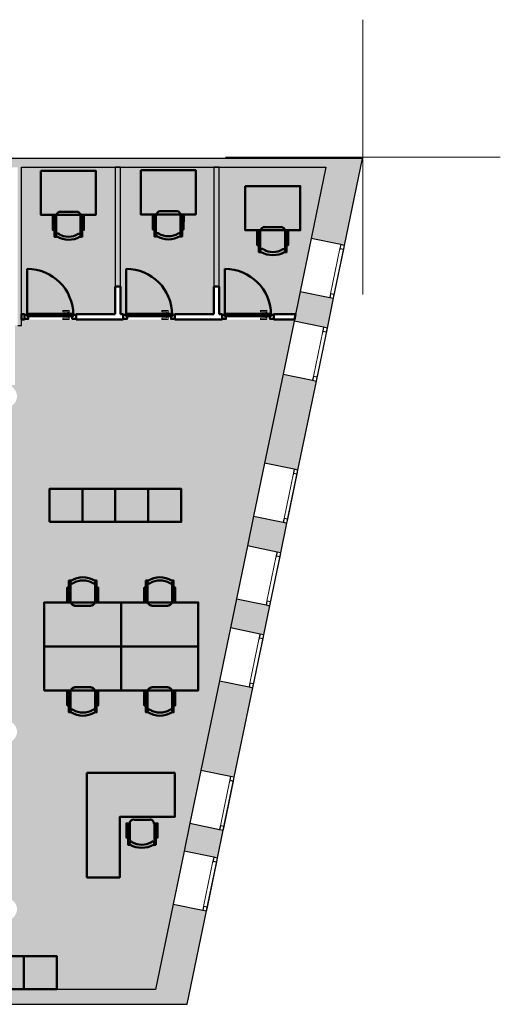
# Model space of a CAD drawing. Header units: metres. Extents: x -1 to 430, y -6 to 34.
# Tile 13 of 13: x 421 to 430, y 13 to 31. Entities that reach past the tile are written whole.
import ezdxf

# ---------------------------------------------------------------- set-up
doc = ezdxf.new("R2010")
doc.units = ezdxf.units.M
doc.linetypes.add('CONTINUA', pattern=[0])
doc.linetypes.add('PUNKT', pattern=[6.35, 0, -6.35])
for name, color, linetype, lineweight in [('3D P4 MURS', 7, 'CONTINUA', 25), ('3D P4 MURS NOUS', 7, 'CONTINUA', 25), ('P4 ESCALES 2D', 7, 'CONTINUA', 25), ('P4 MOBLES', 7, 'CONTINUA', 25), ('P4 PAVIMENT', 7, 'CONTINUA', 25)]:
    doc.layers.add(name, color=color, linetype=linetype, lineweight=lineweight)

# ---------------------------------------------------------------- blocks, each defined once
blk = doc.blocks.new('OBJETO_COMPLEJO_2')
at = {"layer": 'P4 MOBLES', "color": 202, "linetype": 'CONTINUA', "lineweight": 50, "transparency": 33554687}
for p, q in [((422.166, 18.177), (422.166, 18.528)), ((422.242, 18.609), (422.534, 18.609)), ((422.615, 18.528), (422.615, 18.177)), ((422.137, 18.41), (422.166, 18.41)), ((422.64, 18.41), (422.615, 18.41))]:
    blk.add_line(p, q, dxfattribs=at)
blk.add_lwpolyline([(421.688, 19.35), (423.089, 19.35), (423.089, 18.55), (421.688, 18.55), (421.688, 19.35)], close=True, dxfattribs=at)
for points in [[(422.137, 18.279), (422.107, 18.279), (422.107, 18.541), (422.137, 18.541), (422.137, 18.152), (422.179, 18.152)], [(422.245, 18.603), (422.229, 18.602), (422.215, 18.597), (422.201, 18.59), (422.19, 18.58), (422.18, 18.569), (422.173, 18.556), (422.168, 18.541), (422.167, 18.525)], [(422.616, 18.525), (422.614, 18.541), (422.609, 18.556), (422.602, 18.569), (422.593, 18.58), (422.581, 18.59), (422.568, 18.597), (422.553, 18.602), (422.537, 18.603)], [(422.64, 18.279), (422.67, 18.279), (422.67, 18.541), (422.64, 18.541), (422.64, 18.152), (422.602, 18.152)], [(422.216, 18.2), (422.21, 18.203), (422.204, 18.205), (422.198, 18.205), (422.192, 18.205), (422.186, 18.203), (422.181, 18.2), (422.176, 18.196), (422.172, 18.191), (422.169, 18.185), (422.167, 18.179), (422.167, 18.173), (422.167, 18.167), (422.169, 18.162), (422.172, 18.156), (422.176, 18.151), (422.181, 18.147)], [(422.606, 18.147), (422.611, 18.151), (422.614, 18.156), (422.617, 18.162), (422.619, 18.167), (422.62, 18.173), (422.619, 18.179), (422.617, 18.185), (422.615, 18.191), (422.611, 18.196), (422.606, 18.2), (422.6, 18.203), (422.595, 18.205), (422.589, 18.205), (422.583, 18.205), (422.577, 18.203), (422.571, 18.2)]]:
    blk.add_lwpolyline(points, dxfattribs=at)
for centre, radius, start, end in [((422.393, 18.508), 0.417, 239.5738, 300.4458), ((422.393, 18.487), 0.34, 238.2581, 301.7649)]:
    blk.add_arc(centre, radius, start, end, dxfattribs=at)
blk = doc.blocks.new('OBJETO_COMPLEJO_3')
at = {"layer": 'P4 MOBLES', "color": 202, "linetype": 'CONTINUA', "lineweight": 50, "transparency": 33554687}
for p, q in [((422.166, 20.522), (422.166, 20.171)), ((422.615, 20.171), (422.615, 20.522)), ((422.137, 20.289), (422.166, 20.289)), ((422.64, 20.289), (422.615, 20.289)), ((422.242, 20.091), (422.534, 20.091))]:
    blk.add_line(p, q, dxfattribs=at)
for points in [[(422.137, 20.421), (422.107, 20.421), (422.107, 20.158), (422.137, 20.158), (422.137, 20.548), (422.179, 20.548)], [(422.216, 20.499), (422.21, 20.496), (422.204, 20.494), (422.198, 20.494), (422.192, 20.495), (422.186, 20.496), (422.181, 20.499), (422.176, 20.503), (422.172, 20.508), (422.169, 20.514), (422.167, 20.52), (422.167, 20.526), (422.167, 20.532), (422.169, 20.538), (422.172, 20.543), (422.176, 20.548), (422.181, 20.552)], [(422.606, 20.552), (422.611, 20.548), (422.614, 20.543), (422.617, 20.538), (422.619, 20.532), (422.62, 20.526), (422.619, 20.52), (422.617, 20.514), (422.615, 20.508), (422.611, 20.503), (422.606, 20.499), (422.6, 20.496), (422.595, 20.495), (422.589, 20.494), (422.583, 20.494), (422.577, 20.496), (422.571, 20.499)], [(422.64, 20.421), (422.67, 20.421), (422.67, 20.158), (422.64, 20.158), (422.64, 20.548), (422.602, 20.548)], [(422.245, 20.096), (422.229, 20.098), (422.215, 20.102), (422.201, 20.109), (422.19, 20.119), (422.18, 20.131), (422.173, 20.144), (422.168, 20.159), (422.167, 20.174)], [(422.616, 20.174), (422.614, 20.159), (422.609, 20.144), (422.602, 20.131), (422.593, 20.119), (422.581, 20.109), (422.568, 20.102), (422.553, 20.098), (422.537, 20.096)]]:
    blk.add_lwpolyline(points, dxfattribs=at)
blk.add_lwpolyline([(421.688, 19.35), (423.089, 19.35), (423.089, 20.15), (421.688, 20.15), (421.688, 19.35)], close=True, dxfattribs=at)
for centre, radius, start, end in [((422.393, 20.192), 0.417, 59.5542, 120.4262), ((422.393, 20.213), 0.34, 58.2351, 121.7419)]:
    blk.add_arc(centre, radius, start, end, dxfattribs=at)
blk = doc.blocks.new('OBJETO_COMPLEJO_4')
at = {"layer": 'P4 MOBLES', "color": 202, "linetype": 'CONTINUA', "lineweight": 50, "transparency": 33554687}
for p, q in [((423.567, 18.177), (423.567, 18.528)), ((423.644, 18.609), (423.936, 18.609)), ((424.016, 18.528), (424.016, 18.177)), ((423.538, 18.41), (423.567, 18.41)), ((424.041, 18.41), (424.016, 18.41))]:
    blk.add_line(p, q, dxfattribs=at)
blk.add_lwpolyline([(423.089, 19.35), (424.49, 19.35), (424.49, 18.55), (423.089, 18.55), (423.089, 19.35)], close=True, dxfattribs=at)
for points in [[(423.538, 18.279), (423.508, 18.279), (423.508, 18.541), (423.538, 18.541), (423.538, 18.152), (423.58, 18.152)], [(423.646, 18.603), (423.63, 18.602), (423.616, 18.597), (423.602, 18.59), (423.591, 18.58), (423.581, 18.569), (423.574, 18.556), (423.57, 18.541), (423.568, 18.525)], [(424.017, 18.525), (424.015, 18.541), (424.011, 18.556), (424.003, 18.569), (423.994, 18.58), (423.982, 18.59), (423.969, 18.597), (423.954, 18.602), (423.938, 18.603)], [(424.041, 18.279), (424.071, 18.279), (424.071, 18.541), (424.041, 18.541), (424.041, 18.152), (424.003, 18.152)], [(423.617, 18.2), (423.611, 18.203), (423.605, 18.205), (423.599, 18.205), (423.593, 18.205), (423.587, 18.203), (423.582, 18.2), (423.577, 18.196), (423.573, 18.191), (423.57, 18.185), (423.568, 18.179), (423.568, 18.173), (423.569, 18.167), (423.57, 18.162), (423.573, 18.156), (423.577, 18.151), (423.582, 18.147)], [(424.007, 18.147), (424.012, 18.151), (424.016, 18.156), (424.019, 18.162), (424.02, 18.167), (424.021, 18.173), (424.02, 18.179), (424.019, 18.185), (424.016, 18.191), (424.012, 18.196), (424.007, 18.2), (424.002, 18.203), (423.996, 18.205), (423.99, 18.205), (423.984, 18.205), (423.978, 18.203), (423.972, 18.2)]]:
    blk.add_lwpolyline(points, dxfattribs=at)
for centre, radius, start, end in [((423.794, 18.508), 0.417, 239.5738, 300.4458), ((423.794, 18.487), 0.34, 238.2581, 301.7649)]:
    blk.add_arc(centre, radius, start, end, dxfattribs=at)
blk = doc.blocks.new('OBJETO_COMPLEJO_5')
at = {"layer": 'P4 MOBLES', "color": 202, "linetype": 'CONTINUA', "lineweight": 50, "transparency": 33554687}
for p, q in [((423.567, 20.522), (423.567, 20.171)), ((424.016, 20.171), (424.016, 20.522)), ((423.538, 20.289), (423.567, 20.289)), ((424.041, 20.289), (424.016, 20.289)), ((423.644, 20.091), (423.936, 20.091))]:
    blk.add_line(p, q, dxfattribs=at)
for points in [[(423.538, 20.421), (423.508, 20.421), (423.508, 20.158), (423.538, 20.158), (423.538, 20.548), (423.58, 20.548)], [(423.617, 20.499), (423.611, 20.496), (423.605, 20.494), (423.599, 20.494), (423.593, 20.495), (423.587, 20.496), (423.582, 20.499), (423.577, 20.503), (423.573, 20.508), (423.57, 20.514), (423.568, 20.52), (423.568, 20.526), (423.569, 20.532), (423.57, 20.538), (423.573, 20.543), (423.577, 20.548), (423.582, 20.552)], [(424.007, 20.552), (424.012, 20.548), (424.016, 20.543), (424.019, 20.538), (424.02, 20.532), (424.021, 20.526), (424.02, 20.52), (424.019, 20.514), (424.016, 20.508), (424.012, 20.503), (424.007, 20.499), (424.002, 20.496), (423.996, 20.495), (423.99, 20.494), (423.984, 20.494), (423.978, 20.496), (423.972, 20.499)], [(424.041, 20.421), (424.071, 20.421), (424.071, 20.158), (424.041, 20.158), (424.041, 20.548), (424.003, 20.548)], [(423.646, 20.096), (423.63, 20.098), (423.616, 20.102), (423.602, 20.109), (423.591, 20.119), (423.581, 20.131), (423.574, 20.144), (423.57, 20.159), (423.568, 20.174)], [(424.017, 20.174), (424.015, 20.159), (424.011, 20.144), (424.003, 20.131), (423.994, 20.119), (423.982, 20.109), (423.969, 20.102), (423.954, 20.098), (423.938, 20.096)]]:
    blk.add_lwpolyline(points, dxfattribs=at)
blk.add_lwpolyline([(423.089, 19.35), (424.49, 19.35), (424.49, 20.15), (423.089, 20.15), (423.089, 19.35)], close=True, dxfattribs=at)
for centre, radius, start, end in [((423.794, 20.192), 0.417, 59.5542, 120.4262), ((423.794, 20.213), 0.34, 58.2351, 121.7419)]:
    blk.add_arc(centre, radius, start, end, dxfattribs=at)
blk = doc.blocks.new('OBJETO_COMPLEJO_46')
at = {"layer": 'P4 MOBLES', "color": 202, "linetype": 'CONTINUA', "lineweight": 50, "transparency": 33554687}
for p, q in [((425.618, 26.548), (425.618, 26.899)), ((425.699, 26.98), (425.991, 26.98)), ((426.071, 26.899), (426.071, 26.548)), ((425.593, 26.781), (425.618, 26.781)), ((426.097, 26.781), (426.071, 26.781))]:
    blk.add_line(p, q, dxfattribs=at)
blk.add_lwpolyline([(425.347, 27.725), (426.346, 27.725), (426.346, 26.92), (425.347, 26.92), (425.347, 27.725)], close=True, dxfattribs=at)
for points in [[(425.593, 26.65), (425.563, 26.65), (425.563, 26.912), (425.593, 26.912), (425.593, 26.523), (425.631, 26.523)], [(425.703, 26.981), (425.687, 26.979), (425.672, 26.975), (425.659, 26.967), (425.647, 26.958), (425.638, 26.946), (425.63, 26.933), (425.626, 26.918), (425.624, 26.902)], [(426.073, 26.902), (426.071, 26.918), (426.067, 26.933), (426.059, 26.946), (426.05, 26.958), (426.038, 26.967), (426.025, 26.974), (426.01, 26.979), (425.995, 26.981)], [(426.097, 26.65), (426.126, 26.65), (426.126, 26.912), (426.097, 26.912), (426.097, 26.523), (426.054, 26.523)], [(425.669, 26.578), (425.663, 26.581), (425.657, 26.582), (425.651, 26.583), (425.645, 26.582), (425.639, 26.58), (425.634, 26.577), (425.629, 26.573), (425.625, 26.568), (425.622, 26.563), (425.62, 26.557), (425.62, 26.551), (425.62, 26.545), (425.622, 26.539), (425.625, 26.534), (425.629, 26.529), (425.634, 26.525)], [(426.059, 26.52), (426.064, 26.524), (426.068, 26.529), (426.07, 26.535), (426.072, 26.54), (426.073, 26.546), (426.072, 26.552), (426.071, 26.558), (426.068, 26.564), (426.064, 26.569), (426.059, 26.573), (426.053, 26.576), (426.048, 26.578), (426.042, 26.578), (426.036, 26.578), (426.03, 26.576), (426.024, 26.573)]]:
    blk.add_lwpolyline(points, dxfattribs=at)
for centre, radius, start, end in [((425.85, 26.885), 0.417, 239.4715, 300.3437), ((425.85, 26.864), 0.34, 238.1562, 301.663)]:
    blk.add_arc(centre, radius, start, end, dxfattribs=at)
blk = doc.blocks.new('OBJETO_COMPLEJO_47')
at = {"layer": 'P4 MOBLES', "color": 202, "linetype": 'CONTINUA', "lineweight": 50, "transparency": 33554687}
for p, q in [((423.802, 27.268), (424.09, 27.268)), ((423.692, 27.069), (423.721, 27.069)), ((423.721, 26.836), (423.721, 27.187)), ((424.17, 27.187), (424.17, 26.836)), ((424.196, 27.069), (424.17, 27.069))]:
    blk.add_line(p, q, dxfattribs=at)
blk.add_lwpolyline([(423.446, 28.013), (424.445, 28.013), (424.445, 27.208), (423.446, 27.208), (423.446, 28.013)], close=True, dxfattribs=at)
for points in [[(423.806, 27.268), (423.79, 27.267), (423.775, 27.262), (423.762, 27.255), (423.75, 27.246), (423.741, 27.234), (423.733, 27.221), (423.729, 27.206), (423.727, 27.19)], [(424.172, 27.19), (424.17, 27.206), (424.166, 27.22), (424.158, 27.234), (424.149, 27.245), (424.137, 27.255), (424.124, 27.262), (424.109, 27.267), (424.093, 27.268)], [(423.692, 26.937), (423.662, 26.937), (423.662, 27.2), (423.692, 27.2), (423.692, 26.81), (423.734, 26.81)], [(424.196, 26.937), (424.225, 26.937), (424.229, 27.2), (424.196, 27.2), (424.196, 26.81), (424.157, 26.81)], [(423.772, 26.865), (423.766, 26.868), (423.76, 26.87), (423.754, 26.87), (423.748, 26.87), (423.742, 26.868), (423.737, 26.865), (423.732, 26.861), (423.728, 26.856), (423.725, 26.851), (423.723, 26.845), (423.723, 26.838), (423.724, 26.832), (423.725, 26.827), (423.728, 26.821), (423.732, 26.816), (423.737, 26.812)], [(424.162, 26.808), (424.167, 26.812), (424.171, 26.817), (424.173, 26.822), (424.175, 26.828), (424.176, 26.834), (424.175, 26.84), (424.174, 26.846), (424.171, 26.852), (424.167, 26.857), (424.162, 26.861), (424.157, 26.864), (424.151, 26.866), (424.145, 26.866), (424.139, 26.866), (424.133, 26.864), (424.127, 26.861)]]:
    blk.add_lwpolyline(points, dxfattribs=at)
for centre, radius, start, end in [((423.949, 27.173), 0.417, 239.4715, 300.3437), ((423.949, 27.152), 0.34, 238.1565, 301.6631)]:
    blk.add_arc(centre, radius, start, end, dxfattribs=at)
blk = doc.blocks.new('OBJETO_COMPLEJO_48')
at = {"layer": 'P4 MOBLES', "color": 202, "linetype": 'CONTINUA', "lineweight": 50, "transparency": 33554687}
for p, q in [((421.983, 27.259), (422.271, 27.259)), ((421.873, 27.061), (421.903, 27.061)), ((421.903, 26.828), (421.903, 27.179)), ((422.351, 27.179), (422.351, 26.828)), ((422.377, 27.061), (422.351, 27.061))]:
    blk.add_line(p, q, dxfattribs=at)
blk.add_lwpolyline([(421.627, 28.005), (422.626, 28.005), (422.626, 27.2), (421.627, 27.2), (421.627, 28.005)], close=True, dxfattribs=at)
for points in [[(421.987, 27.26), (421.971, 27.259), (421.956, 27.254), (421.943, 27.247), (421.931, 27.238), (421.922, 27.226), (421.914, 27.213), (421.91, 27.198), (421.908, 27.182)], [(422.353, 27.182), (422.351, 27.198), (422.347, 27.212), (422.339, 27.226), (422.33, 27.237), (422.318, 27.247), (422.305, 27.254), (422.29, 27.259), (422.275, 27.26)], [(421.873, 26.929), (421.843, 26.929), (421.843, 27.192), (421.877, 27.192), (421.873, 26.802), (421.915, 26.802)], [(422.377, 26.929), (422.411, 26.929), (422.411, 27.192), (422.377, 27.192), (422.377, 26.802), (422.339, 26.802)], [(421.953, 26.857), (421.947, 26.86), (421.941, 26.862), (421.935, 26.862), (421.929, 26.862), (421.923, 26.86), (421.918, 26.857), (421.913, 26.853), (421.909, 26.848), (421.906, 26.842), (421.905, 26.837), (421.904, 26.83), (421.905, 26.824), (421.906, 26.819), (421.909, 26.813), (421.913, 26.808), (421.918, 26.804)], [(422.343, 26.8), (422.348, 26.804), (422.352, 26.809), (422.355, 26.814), (422.356, 26.82), (422.357, 26.826), (422.356, 26.832), (422.355, 26.838), (422.352, 26.844), (422.348, 26.849), (422.343, 26.853), (422.338, 26.856), (422.332, 26.857), (422.326, 26.858), (422.32, 26.858), (422.314, 26.856), (422.308, 26.853)]]:
    blk.add_lwpolyline(points, dxfattribs=at)
for centre, radius, start, end in [((422.13, 27.165), 0.417, 239.4715, 300.3436), ((422.13, 27.144), 0.34, 238.1558, 301.6634)]:
    blk.add_arc(centre, radius, start, end, dxfattribs=at)

msp = doc.modelspace()

# ---------------------------------------------------------------- hatches: boundary and pattern name
at = {"layer": '3D P4 MURS', "linetype": 'CONTINUA', "lineweight": 18, "true_color": 0xa0a0a0, "transparency": 33554687}
for points in [[(426.846, 28.228), (401.29, 28.228), (401.259, 28.068), (426.813, 28.068)], [(426.846, 28.228), (426.545, 26.772), (427.152, 26.646), (427.48, 28.228)], [(421.277, 25.189), (421.277, 28.068), (421.207, 28.068), (421.207, 25.189)], [(426.952, 25.683), (426.345, 25.809), (426.233, 25.268), (426.84, 25.143)], [(425.698, 22.685), (426.305, 22.559), (426.641, 24.179), (426.033, 24.305)], [(426.105, 21.596), (425.498, 21.722), (425.386, 21.18), (425.993, 21.054)], [(425.077, 19.688), (425.684, 19.562), (425.793, 20.091), (425.186, 20.217)], [(425.484, 18.599), (424.877, 18.725), (424.539, 17.096), (425.146, 16.97)], [(424.235, 15.627), (424.842, 15.501), (424.947, 16.007), (424.34, 16.133)], [(424.291, 12.841), (424.642, 14.538), (424.035, 14.664), (423.657, 12.841)], [(398.242, 12.841), (423.657, 12.841), (423.713, 13.111), (398.295, 13.111)]]:
    msp.add_hatch(color=253, dxfattribs=at).paths.add_polyline_path(points)
at = {"layer": '3D P4 MURS NOUS', "linetype": 'CONTINUA', "lineweight": 18, "true_color": 0x006e00, "transparency": 33554687}
for points in [[(423.077, 25.896), (423.077, 28.068), (422.977, 28.068), (422.977, 25.896)], [(424.874, 25.896), (424.874, 28.068), (424.774, 28.068), (424.774, 25.896)]]:
    msp.add_hatch(color=96, dxfattribs=at).paths.add_polyline_path(points)
at = {"layer": 'P4 PAVIMENT', "linetype": 'CONTINUA', "lineweight": 25, "true_color": 0xa8d1ff, "transparency": 33554687}
h = msp.add_hatch(color=141, dxfattribs=at)
h.paths.add_polyline_path([(407.507, 23.25), (407.507, 23.419), (404.337, 23.419), (404.337, 23.515), (400.357, 23.515), (398.295, 13.111), (406.049, 13.111), (406.049, 13.565), (406.081, 13.763), (406.874, 13.763), (406.874, 13.808), (406.874, 13.763), (407.362, 13.763), (407.362, 13.111), (423.713, 13.111), (426.239, 25.295), (421.277, 25.295), (421.277, 25.189), (421.157, 25.189), (421.157, 24.109), (421.077, 24.109), (421.156, 24.014), (421.174, 23.984), (421.186, 23.951), (421.192, 23.917), (421.192, 23.882), (421.186, 23.848), (421.174, 23.815), (421.156, 23.784), (421.134, 23.758), (421.107, 23.735), (421.077, 23.718), (421.044, 23.706), (421.009, 23.7), (420.975, 23.7), (420.94, 23.706), (420.907, 23.718), (420.877, 23.735), (420.85, 23.758), (420.828, 23.784), (420.81, 23.815), (420.798, 23.848), (420.717, 23.848), (420.717, 23.692), (420.617, 23.692), (420.617, 23.869), (417.447, 23.869), (417.447, 23.489), (417.017, 23.489), (417.017, 22.069), (416.968, 22.069), (416.968, 22.025), (416.967, 22.069), (415.647, 22.069), (414.175, 21.5), (414.171, 21.512), (414.173, 21.499), (413.404, 21.319), (412.616, 21.259), (411.203, 20.819), (410.386, 20.749), (409.697, 21.21), (409.697, 22.11), (409.591, 22.11), (409.554, 22.145), (409.349, 22.317), (409.135, 22.479), (408.913, 22.629), (408.683, 22.767), (408.446, 22.893), (408.203, 23.006), (407.955, 23.107), (407.701, 23.194)])
h.paths.add_polyline_path([(424.874, 28.068), (424.874, 25.395), (426.259, 25.395), (426.813, 28.068)])
h.paths.add_polyline_path([(424.774, 25.395), (424.774, 28.068), (423.077, 28.068), (423.077, 25.395)])
h.paths.add_polyline_path([(401.172, 23.695), (401.057, 23.629), (400.942, 23.695), (400.915, 23.718), (400.893, 23.744), (400.875, 23.775), (400.863, 23.808), (400.857, 23.842), (400.857, 23.877), (400.863, 23.911), (400.875, 23.944), (400.893, 23.974), (400.915, 24.001), (400.942, 24.024), (400.972, 24.041), (401.005, 24.053), (401.04, 24.059), (401.074, 24.059), (401.109, 24.053), (401.142, 24.041), (401.172, 24.024), (401.199, 24.001), (401.221, 23.974), (401.239, 23.944), (401.251, 23.911), (401.257, 23.877), (401.257, 23.842), (401.251, 23.808), (401.239, 23.775), (401.221, 23.744), (401.199, 23.718)], flags=16)
h.paths.add_polyline_path([(401.032, 23.615), (401.057, 23.629), (401.082, 23.615), (404.337, 23.615), (404.337, 28.068), (401.259, 28.068), (400.376, 23.615)])
h.paths.add_polyline_path([(421.277, 28.068), (421.277, 25.395), (422.977, 25.395), (422.977, 28.068)])
h.paths.add_polyline_path([(416.189, 17.993), (416.222, 17.981), (416.252, 17.964), (416.279, 17.941), (416.301, 17.914), (416.319, 17.884), (416.331, 17.851), (416.337, 17.817), (416.337, 17.782), (416.331, 17.748), (416.319, 17.715), (416.301, 17.684), (416.279, 17.658), (416.252, 17.635), (416.222, 17.618), (416.189, 17.606), (416.154, 17.6), (416.12, 17.6), (416.085, 17.606), (416.052, 17.618), (416.022, 17.635), (415.995, 17.658), (415.973, 17.684), (415.955, 17.715), (415.943, 17.748), (415.937, 17.782), (415.937, 17.817), (415.943, 17.851), (415.955, 17.884), (415.973, 17.914), (415.995, 17.941), (416.022, 17.964), (416.052, 17.981), (416.085, 17.993), (416.12, 17.999), (416.154, 17.999)], flags=16)
h.paths.add_polyline_path([(420.798, 17.851), (420.81, 17.884), (420.828, 17.914), (420.85, 17.941), (420.877, 17.964), (420.907, 17.981), (420.94, 17.993), (420.975, 17.999), (421.009, 17.999), (421.044, 17.993), (421.077, 17.981), (421.107, 17.964), (421.134, 17.941), (421.156, 17.914), (421.174, 17.884), (421.186, 17.851), (421.192, 17.817), (421.192, 17.782), (421.186, 17.748), (421.174, 17.715), (421.156, 17.684), (421.134, 17.658), (421.107, 17.635), (421.077, 17.618), (421.044, 17.606), (421.009, 17.6), (420.975, 17.6), (420.94, 17.606), (420.907, 17.618), (420.877, 17.635), (420.85, 17.658), (420.828, 17.684), (420.81, 17.715), (420.798, 17.748), (420.792, 17.782), (420.792, 17.817)], flags=16)
h.paths.add_polyline_path([(421.077, 14.388), (421.044, 14.376), (421.009, 14.37), (420.975, 14.37), (420.94, 14.376), (420.907, 14.388), (420.877, 14.405), (420.85, 14.428), (420.828, 14.454), (420.81, 14.485), (420.798, 14.518), (420.792, 14.552), (420.792, 14.587), (420.798, 14.621), (420.81, 14.654), (420.828, 14.684), (420.85, 14.711), (420.877, 14.734), (420.907, 14.751), (420.94, 14.763), (420.975, 14.769), (421.009, 14.769), (421.044, 14.763), (421.077, 14.751), (421.107, 14.734), (421.134, 14.711), (421.156, 14.684), (421.174, 14.654), (421.186, 14.621), (421.192, 14.587), (421.192, 14.552), (421.186, 14.518), (421.174, 14.485), (421.156, 14.454), (421.134, 14.428), (421.107, 14.405)], flags=16)
h.paths.add_polyline_path([(416.331, 13.598), (416.319, 13.565), (416.301, 13.534), (416.279, 13.508), (416.252, 13.485), (416.222, 13.468), (416.189, 13.456), (416.154, 13.45), (416.12, 13.45), (416.085, 13.456), (416.052, 13.468), (416.022, 13.485), (415.995, 13.508), (415.973, 13.534), (415.955, 13.565), (415.943, 13.598), (415.937, 13.632), (415.937, 13.667), (415.943, 13.701), (415.955, 13.734), (415.973, 13.764), (415.995, 13.791), (416.022, 13.814), (416.052, 13.831), (416.085, 13.843), (416.12, 13.849), (416.154, 13.849), (416.189, 13.843), (416.222, 13.831), (416.252, 13.814), (416.279, 13.791), (416.301, 13.764), (416.319, 13.734), (416.331, 13.701), (416.337, 13.667), (416.337, 13.632)], flags=16)
h.paths.add_polyline_path([(401.169, 17.715), (401.151, 17.684), (401.129, 17.658), (401.102, 17.635), (401.072, 17.618), (401.039, 17.606), (401.004, 17.6), (400.97, 17.6), (400.935, 17.606), (400.902, 17.618), (400.872, 17.635), (400.845, 17.658), (400.823, 17.684), (400.805, 17.715), (400.793, 17.748), (400.787, 17.782), (400.787, 17.817), (400.793, 17.851), (400.805, 17.884), (400.823, 17.914), (400.845, 17.941), (400.872, 17.964), (400.902, 17.981), (400.935, 17.993), (400.97, 17.999), (401.004, 17.999), (401.039, 17.993), (401.072, 17.981), (401.102, 17.964), (401.129, 17.941), (401.151, 17.914), (401.169, 17.884), (401.181, 17.851), (401.187, 17.817), (401.187, 17.782), (401.181, 17.748)], flags=16)
h.paths.add_polyline_path([(405.82, 13.849), (405.854, 13.849), (405.889, 13.843), (405.922, 13.831), (405.952, 13.814), (405.979, 13.791), (406.049, 13.707), (406.049, 13.567), (405.952, 13.485), (405.922, 13.468), (405.889, 13.456), (405.854, 13.45), (405.82, 13.45), (405.785, 13.456), (405.752, 13.468), (405.722, 13.485), (405.695, 13.508), (405.673, 13.534), (405.655, 13.565), (405.643, 13.598), (405.637, 13.632), (405.637, 13.667), (405.643, 13.701), (405.655, 13.734), (405.673, 13.764), (405.695, 13.791), (405.722, 13.814), (405.752, 13.831), (405.785, 13.843)], flags=16)
h.paths.add_polyline_path([(401.151, 13.534), (401.129, 13.508), (401.102, 13.485), (401.072, 13.468), (401.039, 13.456), (401.004, 13.45), (400.97, 13.45), (400.935, 13.456), (400.902, 13.468), (400.872, 13.485), (400.845, 13.508), (400.823, 13.534), (400.805, 13.565), (400.793, 13.598), (400.787, 13.632), (400.787, 13.667), (400.793, 13.701), (400.805, 13.734), (400.823, 13.764), (400.845, 13.791), (400.872, 13.814), (400.902, 13.831), (400.935, 13.843), (400.97, 13.849), (401.004, 13.849), (401.039, 13.843), (401.072, 13.831), (401.102, 13.814), (401.129, 13.791), (401.151, 13.764), (401.169, 13.734), (401.181, 13.701), (401.187, 13.667), (401.187, 13.632), (401.181, 13.598), (401.169, 13.565)], flags=16)
h.paths.add_polyline_path([(406.031, 17.851), (406.037, 17.817), (406.037, 17.782), (406.031, 17.748), (406.019, 17.715), (406.001, 17.684), (405.979, 17.658), (405.952, 17.635), (405.922, 17.618), (405.889, 17.606), (405.854, 17.6), (405.82, 17.6), (405.785, 17.606), (405.752, 17.618), (405.722, 17.635), (405.695, 17.658), (405.673, 17.684), (405.655, 17.715), (405.643, 17.748), (405.637, 17.782), (405.637, 17.817), (405.643, 17.851), (405.655, 17.884), (405.673, 17.914), (405.695, 17.941), (405.722, 17.964), (405.752, 17.981), (405.785, 17.993), (405.82, 17.999), (405.854, 17.999), (405.889, 17.993), (405.922, 17.981), (405.952, 17.964), (405.979, 17.941), (406.001, 17.914), (406.019, 17.884)], flags=16)
h.paths.add_polyline_path([(410.915, 13.734), (410.927, 13.701), (410.933, 13.667), (410.933, 13.632), (410.927, 13.598), (410.915, 13.565), (410.898, 13.534), (410.876, 13.508), (410.849, 13.485), (410.818, 13.468), (410.786, 13.456), (410.751, 13.45), (410.716, 13.45), (410.682, 13.456), (410.649, 13.468), (410.619, 13.485), (410.592, 13.508), (410.569, 13.534), (410.552, 13.565), (410.54, 13.598), (410.534, 13.632), (410.534, 13.667), (410.54, 13.701), (410.552, 13.734), (410.569, 13.764), (410.592, 13.791), (410.619, 13.814), (410.649, 13.831), (410.682, 13.843), (410.716, 13.849), (410.751, 13.849), (410.786, 13.843), (410.818, 13.831), (410.849, 13.814), (410.876, 13.791), (410.898, 13.764)], flags=16)
h.paths.add_polyline_path([(410.786, 17.993), (410.818, 17.981), (410.849, 17.964), (410.876, 17.941), (410.898, 17.914), (410.915, 17.884), (410.927, 17.851), (410.933, 17.817), (410.933, 17.782), (410.927, 17.748), (410.915, 17.715), (410.898, 17.684), (410.876, 17.658), (410.849, 17.635), (410.818, 17.618), (410.786, 17.606), (410.751, 17.6), (410.716, 17.6), (410.682, 17.606), (410.649, 17.618), (410.619, 17.635), (410.592, 17.658), (410.569, 17.684), (410.552, 17.715), (410.54, 17.748), (410.534, 17.782), (410.534, 17.817), (410.54, 17.851), (410.552, 17.884), (410.569, 17.914), (410.592, 17.941), (410.619, 17.964), (410.649, 17.981), (410.682, 17.993), (410.716, 17.999), (410.751, 17.999)], flags=16)

# ---------------------------------------------------------------- linework, layer by layer
at = {"layer": '3D P4 MURS', "color": 7, "linetype": 'CONTINUA', "lineweight": 25, "transparency": 33554687}
for p, q in [((426.846, 28.228), (401.29, 28.228)), ((427.48, 28.228), (426.846, 28.228)), ((427.152, 26.646), (427.48, 28.228)), ((421.277, 25.189), (421.277, 28.068)), ((421.277, 28.068), (426.813, 28.068)), ((426.813, 28.068), (426.545, 26.772)), ((426.545, 26.772), (426.345, 25.809)), ((427.083, 26.661), (426.545, 26.772)), ((426.952, 25.683), (427.152, 26.646)), ((427.152, 26.646), (427.083, 26.661)), ((426.345, 25.809), (426.233, 25.268)), ((426.345, 25.809), (426.884, 25.697)), ((426.84, 25.143), (426.952, 25.683)), ((426.884, 25.697), (426.952, 25.683)), ((426.233, 25.268), (426.033, 24.305)), ((426.772, 25.157), (426.233, 25.268)), ((421.207, 25.189), (421.277, 25.189)), ((426.641, 24.179), (426.84, 25.143)), ((426.84, 25.143), (426.772, 25.157)), ((426.033, 24.305), (425.698, 22.685)), ((426.033, 24.305), (426.572, 24.194)), ((426.572, 24.194), (426.641, 24.179)), ((426.305, 22.559), (426.641, 24.179)), ((425.698, 22.685), (425.498, 21.722)), ((426.236, 22.573), (425.698, 22.685)), ((426.305, 22.559), (426.236, 22.573)), ((426.105, 21.596), (426.305, 22.559)), ((425.498, 21.722), (425.386, 21.18)), ((425.498, 21.722), (426.037, 21.61)), ((425.993, 21.054), (426.105, 21.596)), ((426.037, 21.61), (426.105, 21.596)), ((425.386, 21.18), (425.186, 20.217)), ((425.924, 21.068), (425.386, 21.18)), ((425.793, 20.091), (425.993, 21.054)), ((425.993, 21.054), (425.924, 21.068)), ((425.186, 20.217), (425.077, 19.688)), ((425.186, 20.217), (425.725, 20.105)), ((425.684, 19.562), (425.793, 20.091)), ((425.725, 20.105), (425.793, 20.091)), ((425.077, 19.688), (424.877, 18.725)), ((425.615, 19.576), (425.077, 19.688)), ((425.484, 18.599), (425.684, 19.562)), ((425.684, 19.562), (425.615, 19.576)), ((424.877, 18.725), (424.539, 17.096)), ((424.877, 18.725), (425.415, 18.613)), ((425.146, 16.97), (425.484, 18.599)), ((425.415, 18.613), (425.484, 18.599)), ((424.539, 17.096), (424.34, 16.133)), ((425.078, 16.985), (424.539, 17.096)), ((424.947, 16.007), (425.146, 16.97)), ((425.146, 16.97), (425.078, 16.985)), ((424.34, 16.133), (424.235, 15.627)), ((424.34, 16.133), (424.878, 16.021)), ((424.842, 15.501), (424.947, 16.007)), ((424.878, 16.021), (424.947, 16.007)), ((424.235, 15.627), (424.035, 14.664)), ((424.773, 15.515), (424.235, 15.627)), ((424.642, 14.538), (424.842, 15.501)), ((424.842, 15.501), (424.773, 15.515)), ((424.035, 14.664), (423.713, 13.111)), ((424.035, 14.664), (424.574, 14.552)), ((424.291, 12.841), (424.642, 14.538)), ((424.574, 14.552), (424.642, 14.538)), ((423.713, 13.111), (398.295, 13.111)), ((398.242, 12.841), (423.657, 12.841)), ((423.657, 12.841), (424.291, 12.841))]:
    msp.add_line(p, q, dxfattribs=at)
at = {"layer": '3D P4 MURS', "color": 7, "linetype": 'PUNKT', "lineweight": 25, "transparency": 33554687}
for p, q in [((427.083, 26.661), (426.884, 25.697)), ((426.952, 25.683), (427.152, 26.646)), ((427.152, 26.646), (427.083, 26.661)), ((426.884, 25.697), (426.952, 25.683)), ((426.772, 25.157), (426.572, 24.194)), ((426.641, 24.179), (426.84, 25.143)), ((426.84, 25.143), (426.772, 25.157)), ((426.572, 24.194), (426.641, 24.179)), ((426.236, 22.573), (426.037, 21.61)), ((426.305, 22.559), (426.236, 22.573)), ((426.105, 21.596), (426.305, 22.559)), ((426.037, 21.61), (426.105, 21.596)), ((425.924, 21.068), (425.725, 20.105)), ((425.793, 20.091), (425.993, 21.054)), ((425.993, 21.054), (425.924, 21.068)), ((425.725, 20.105), (425.793, 20.091)), ((425.615, 19.576), (425.415, 18.613)), ((425.484, 18.599), (425.684, 19.562)), ((425.684, 19.562), (425.615, 19.576)), ((425.415, 18.613), (425.484, 18.599)), ((425.078, 16.985), (424.878, 16.021)), ((424.947, 16.007), (425.146, 16.97)), ((425.146, 16.97), (425.078, 16.985)), ((424.878, 16.021), (424.947, 16.007)), ((424.773, 15.515), (424.574, 14.552)), ((424.642, 14.538), (424.842, 15.501)), ((424.842, 15.501), (424.773, 15.515)), ((424.574, 14.552), (424.642, 14.538))]:
    msp.add_line(p, q, dxfattribs=at)
at = {"layer": '3D P4 MURS', "color": 40, "linetype": 'CONTINUA', "lineweight": 18, "transparency": 33554687}
for points in [[(426.966, 25.752), (427.138, 26.578), (427.069, 26.592), (426.898, 25.766), (426.966, 25.752)], [(426.655, 24.248), (426.826, 25.074), (426.757, 25.088), (426.586, 24.262), (426.655, 24.248)], [(426.119, 21.665), (426.291, 22.491), (426.222, 22.505), (426.051, 21.679), (426.119, 21.665)], [(425.807, 20.16), (425.979, 20.986), (425.91, 21), (425.739, 20.174), (425.807, 20.16)], [(425.498, 18.668), (425.669, 19.494), (425.601, 19.508), (425.43, 18.682), (425.498, 18.668)], [(424.961, 16.076), (425.132, 16.902), (425.064, 16.916), (424.893, 16.09), (424.961, 16.076)], [(424.657, 14.606), (424.828, 15.432), (424.759, 15.446), (424.588, 14.62), (424.657, 14.606)]]:
    msp.add_lwpolyline(points, close=True, dxfattribs=at)
at = {"layer": '3D P4 MURS', "color": 7, "linetype": 'CONTINUA', "lineweight": 25, "transparency": 33554687}
for points in [[(427.138, 26.578), (427.152, 26.646), (427.083, 26.661), (427.069, 26.592), (427.138, 26.578)], [(426.952, 25.683), (426.966, 25.752), (426.898, 25.766), (426.884, 25.697), (426.952, 25.683)], [(426.826, 25.074), (426.84, 25.143), (426.772, 25.157), (426.757, 25.088), (426.826, 25.074)], [(426.641, 24.179), (426.655, 24.248), (426.586, 24.262), (426.572, 24.194), (426.641, 24.179)], [(426.291, 22.491), (426.305, 22.559), (426.236, 22.573), (426.222, 22.505), (426.291, 22.491)], [(426.105, 21.596), (426.119, 21.665), (426.051, 21.679), (426.037, 21.61), (426.105, 21.596)], [(425.979, 20.986), (425.993, 21.054), (425.924, 21.068), (425.91, 21), (425.979, 20.986)], [(425.793, 20.091), (425.807, 20.16), (425.739, 20.174), (425.725, 20.105), (425.793, 20.091)], [(425.669, 19.494), (425.684, 19.562), (425.615, 19.576), (425.601, 19.508), (425.669, 19.494)], [(425.484, 18.599), (425.498, 18.668), (425.43, 18.682), (425.415, 18.613), (425.484, 18.599)], [(425.132, 16.902), (425.146, 16.97), (425.078, 16.985), (425.064, 16.916), (425.132, 16.902)], [(424.947, 16.007), (424.961, 16.076), (424.893, 16.09), (424.878, 16.021), (424.947, 16.007)], [(424.828, 15.432), (424.842, 15.501), (424.773, 15.515), (424.759, 15.446), (424.828, 15.432)], [(424.642, 14.538), (424.657, 14.606), (424.588, 14.62), (424.574, 14.552), (424.642, 14.538)]]:
    msp.add_lwpolyline(points, close=True, dxfattribs=at)
at = {"layer": '3D P4 MURS NOUS', "color": 7, "linetype": 'CONTINUA', "lineweight": 25, "transparency": 33554687}
for p, q in [((423.077, 28.068), (422.977, 28.068)), ((422.977, 28.068), (422.977, 25.896)), ((423.077, 25.896), (423.077, 28.068)), ((424.874, 28.068), (424.774, 28.068)), ((424.774, 28.068), (424.774, 25.896)), ((424.874, 25.896), (424.874, 28.068)), ((422.977, 25.896), (423.077, 25.896)), ((424.774, 25.896), (424.874, 25.896))]:
    msp.add_line(p, q, dxfattribs=at)
at = {"layer": '3D P4 MURS NOUS', "color": 4, "linetype": 'CONTINUA', "lineweight": 50, "transparency": 33554687}
for p, q in [((421.377, 25.4), (421.377, 26.22)), ((423.177, 25.4), (423.177, 26.22)), ((424.974, 25.4), (424.974, 26.22)), ((423.077, 25.896), (422.977, 25.896)), ((422.977, 25.896), (422.977, 25.395)), ((423.077, 25.395), (423.077, 25.896)), ((424.874, 25.896), (424.774, 25.896)), ((424.774, 25.896), (424.774, 25.395)), ((424.874, 25.395), (424.874, 25.896)), ((421.327, 25.395), (421.277, 25.395)), ((421.277, 25.395), (421.277, 25.295)), ((421.277, 25.295), (421.327, 25.295)), ((421.327, 25.395), (421.327, 25.295)), ((422.267, 25.295), (422.267, 25.395)), ((422.977, 25.395), (422.267, 25.395)), ((422.267, 25.295), (423.127, 25.295)), ((423.127, 25.395), (423.077, 25.395)), ((423.127, 25.395), (423.127, 25.295)), ((424.067, 25.295), (424.067, 25.395)), ((424.774, 25.395), (424.067, 25.395)), ((424.067, 25.295), (424.924, 25.295)), ((424.924, 25.395), (424.874, 25.395)), ((424.924, 25.395), (424.924, 25.295)), ((425.864, 25.295), (425.864, 25.395)), ((426.259, 25.395), (425.864, 25.395)), ((425.864, 25.295), (426.239, 25.295)), ((426.239, 25.295), (426.259, 25.395))]:
    msp.add_line(p, q, dxfattribs=at)
at = {"layer": '3D P4 MURS NOUS', "color": 40, "linetype": 'CONTINUA', "lineweight": 18, "transparency": 33554687}
for points in [[(422.142, 25.41), (422.122, 25.41), (422.122, 25.44), (422.027, 25.44), (422.027, 25.46), (422.142, 25.46), (422.142, 25.41)], [(423.942, 25.41), (423.922, 25.41), (423.922, 25.44), (423.827, 25.44), (423.827, 25.46), (423.942, 25.46), (423.942, 25.41)], [(425.739, 25.41), (425.719, 25.41), (425.719, 25.44), (425.624, 25.44), (425.624, 25.46), (425.739, 25.46), (425.739, 25.41)], [(422.142, 25.35), (422.122, 25.35), (422.122, 25.32), (422.027, 25.32), (422.027, 25.3), (422.142, 25.3), (422.142, 25.35)], [(422.157, 25.4), (422.107, 25.4), (422.107, 25.41), (422.157, 25.41), (422.157, 25.4)], [(422.157, 25.35), (422.107, 25.35), (422.107, 25.36), (422.157, 25.36), (422.157, 25.35)], [(423.942, 25.35), (423.922, 25.35), (423.922, 25.32), (423.827, 25.32), (423.827, 25.3), (423.942, 25.3), (423.942, 25.35)], [(423.957, 25.4), (423.907, 25.4), (423.907, 25.41), (423.957, 25.41), (423.957, 25.4)], [(423.957, 25.35), (423.907, 25.35), (423.907, 25.36), (423.957, 25.36), (423.957, 25.35)], [(425.739, 25.35), (425.719, 25.35), (425.719, 25.32), (425.624, 25.32), (425.624, 25.3), (425.739, 25.3), (425.739, 25.35)], [(425.754, 25.4), (425.704, 25.4), (425.704, 25.41), (425.754, 25.41), (425.754, 25.4)], [(425.754, 25.35), (425.704, 25.35), (425.704, 25.36), (425.754, 25.36), (425.754, 25.35)]]:
    msp.add_lwpolyline(points, close=True, dxfattribs=at)
at = {"layer": '3D P4 MURS NOUS', "color": 4, "linetype": 'CONTINUA', "lineweight": 50, "transparency": 33554687}
for points in [[(421.377, 25.38), (421.377, 25.36), (421.397, 25.36), (421.397, 25.31), (421.327, 25.31), (421.327, 25.38), (421.377, 25.38)], [(422.217, 25.36), (421.377, 25.36), (421.377, 25.38), (421.377, 25.4), (422.217, 25.4), (422.217, 25.38), (422.217, 25.36)], [(422.197, 25.36), (422.217, 25.36), (422.217, 25.38), (422.267, 25.38), (422.267, 25.31), (422.197, 25.31), (422.197, 25.36)], [(423.177, 25.38), (423.177, 25.36), (423.197, 25.36), (423.197, 25.31), (423.127, 25.31), (423.127, 25.38), (423.177, 25.38)], [(424.017, 25.36), (423.177, 25.36), (423.177, 25.38), (423.177, 25.4), (424.017, 25.4), (424.017, 25.38), (424.017, 25.36)], [(423.997, 25.36), (424.017, 25.36), (424.017, 25.38), (424.067, 25.38), (424.067, 25.31), (423.997, 25.31), (423.997, 25.36)], [(424.974, 25.38), (424.974, 25.36), (424.994, 25.36), (424.994, 25.31), (424.924, 25.31), (424.924, 25.38), (424.974, 25.38)], [(425.814, 25.36), (424.974, 25.36), (424.974, 25.38), (424.974, 25.4), (425.814, 25.4), (425.814, 25.38), (425.814, 25.36)], [(425.794, 25.36), (425.814, 25.36), (425.814, 25.38), (425.864, 25.38), (425.864, 25.31), (425.794, 25.31), (425.794, 25.36)]]:
    msp.add_lwpolyline(points, close=True, dxfattribs=at)
for centre in [(421.377, 25.38), (423.177, 25.38), (424.974, 25.38)]:
    msp.add_arc(centre, 0.84, 0, 90, dxfattribs=at)
at = {"layer": 'P4 ESCALES 2D', "color": 52, "linetype": 'CONTINUA', "lineweight": 13, "transparency": 33554687}
for p, q in [((427.486, 30.752), (427.486, 25.752)), ((424.986, 28.252), (429.986, 28.252))]:
    msp.add_line(p, q, dxfattribs=at)
at = {"layer": 'P4 MOBLES', "color": 202, "linetype": 'CONTINUA', "lineweight": 50, "transparency": 33554687}
for p, q in [((423.243, 15.767), (423.243, 16.123)), ((423.324, 16.199), (423.611, 16.199)), ((423.692, 16.123), (423.692, 15.767)), ((423.214, 16), (423.243, 16)), ((423.717, 16), (423.692, 16))]:
    msp.add_line(p, q, dxfattribs=at)
for points in [[(421.782, 21.617), (421.782, 22.217), (422.382, 22.217), (422.382, 21.617), (421.782, 21.617)], [(422.382, 21.617), (422.382, 22.217), (422.982, 22.217), (422.982, 21.617), (422.382, 21.617)], [(422.982, 21.617), (422.982, 22.217), (423.582, 22.217), (423.582, 21.617), (422.982, 21.617)], [(423.582, 21.617), (423.582, 22.217), (424.182, 22.217), (424.182, 21.617), (423.582, 21.617)], [(422.464, 17.05), (424.064, 17.05), (424.064, 16.25), (423.061, 16.25), (423.061, 15.149), (422.464, 15.149), (422.464, 17.05)], [(420.715, 13.119), (420.715, 13.719), (421.315, 13.719), (421.315, 13.119), (420.715, 13.119)], [(421.315, 13.119), (421.315, 13.719), (421.915, 13.719), (421.915, 13.119), (421.315, 13.119)]]:
    msp.add_lwpolyline(points, close=True, dxfattribs=at)
for points in [[(423.214, 15.873), (423.184, 15.873), (423.184, 16.131), (423.214, 16.131), (423.214, 15.742), (423.256, 15.742)], [(423.242, 16.125), (423.243, 16.141), (423.248, 16.156), (423.255, 16.169), (423.265, 16.18), (423.276, 16.19), (423.29, 16.197), (423.304, 16.202), (423.32, 16.203)], [(423.608, 16.203), (423.624, 16.202), (423.638, 16.197), (423.652, 16.19), (423.663, 16.18), (423.673, 16.169), (423.68, 16.156), (423.685, 16.141), (423.686, 16.125)], [(423.717, 15.873), (423.751, 15.873), (423.751, 16.131), (423.717, 16.131), (423.717, 15.742), (423.679, 15.742)], [(423.252, 15.743), (423.247, 15.747), (423.243, 15.752), (423.24, 15.757), (423.238, 15.763), (423.238, 15.769), (423.238, 15.775), (423.24, 15.781), (423.243, 15.787), (423.247, 15.792), (423.252, 15.796), (423.257, 15.799), (423.263, 15.801), (423.269, 15.801), (423.275, 15.801), (423.281, 15.799), (423.286, 15.796)], [(423.642, 15.796), (423.647, 15.799), (423.653, 15.801), (423.659, 15.801), (423.665, 15.801), (423.671, 15.799), (423.676, 15.796), (423.681, 15.792), (423.685, 15.787), (423.688, 15.781), (423.69, 15.775), (423.69, 15.769), (423.69, 15.763), (423.688, 15.757), (423.685, 15.752), (423.681, 15.747), (423.676, 15.743)]]:
    msp.add_lwpolyline(points, dxfattribs=at)
for centre, radius, start, end in [((423.464, 16.082), 0.34, 238.235, 301.7419), ((423.464, 16.104), 0.417, 239.5544, 300.4265)]:
    msp.add_arc(centre, radius, start, end, dxfattribs=at)

# ---------------------------------------------------------------- block references
for name in ['OBJETO_COMPLEJO_48', 'OBJETO_COMPLEJO_47', 'OBJETO_COMPLEJO_46', 'OBJETO_COMPLEJO_3', 'OBJETO_COMPLEJO_5', 'OBJETO_COMPLEJO_2', 'OBJETO_COMPLEJO_4']:
    msp.add_blockref(name, (0, 0), dxfattribs=at)

doc.saveas('drawing.dxf')
